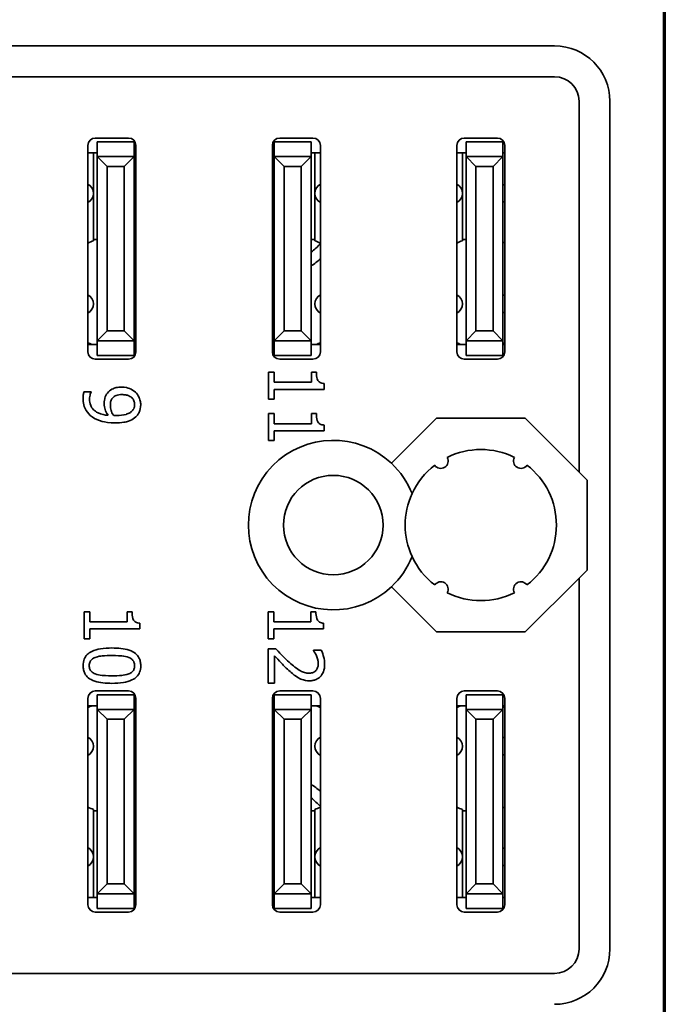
# Model space of a CAD drawing. Header units: millimetres. Extents: x 32 to 170, y 14 to 283.
# Tile 3 of 6: x 55 to 72, y 31 to 58. Entities that reach past the tile are written whole.
import ezdxf

# ---------------------------------------------------------------- set-up
doc = ezdxf.new("R2010")
doc.units = ezdxf.units.MM
doc.layers.add('Visible (ISO)', color=7, linetype='Continuous', lineweight=35)

msp = doc.modelspace()

# ---------------------------------------------------------------- linework, layer by layer
at = {"layer": 'Visible (ISO)'}
for p, q in [((72.473, 26.63), (72.473, 60.955)), ((72.423, 60.743), (72.423, 26.843)), ((35.473, 56.793), (69.473, 56.793)), ((35.473, 55.956), (69.473, 55.956)), ((70.136, 55.293), (70.136, 45.231)), ((70.973, 55.293), (70.973, 32.293)), ((57.023, 54.293), (57.923, 54.293)), ((62.023, 54.293), (62.923, 54.293)), ((67.023, 54.293), (67.923, 54.293)), ((56.823, 48.493), (56.823, 54.093)), ((57.073, 54.192), (58.073, 54.192)), ((57.073, 53.993), (57.073, 54.192)), ((57.073, 53.993), (57.073, 53.793)), ((58.073, 54.192), (58.073, 53.993)), ((58.073, 53.793), (58.073, 53.993)), ((58.123, 54.093), (58.123, 48.493)), ((61.823, 48.493), (61.823, 54.093)), ((61.873, 54.192), (62.873, 54.192)), ((61.873, 53.993), (61.873, 54.192)), ((61.873, 53.993), (61.873, 53.793)), ((62.873, 54.192), (62.873, 53.993)), ((62.873, 53.793), (62.873, 53.993)), ((63.123, 54.093), (63.123, 48.493)), ((66.823, 48.493), (66.823, 54.093)), ((67.073, 54.192), (68.073, 54.192)), ((67.073, 53.993), (67.073, 54.192)), ((67.073, 53.993), (67.073, 53.793)), ((68.073, 54.192), (68.073, 53.993)), ((68.073, 53.793), (68.073, 53.993)), ((68.123, 54.093), (68.123, 48.493)), ((57.073, 53.893), (56.823, 53.893)), ((56.973, 53.893), (56.973, 52.793)), ((57.073, 53.793), (57.073, 48.793)), ((58.073, 53.793), (57.073, 53.793)), ((57.073, 53.793), (57.341, 53.525)), ((57.805, 53.525), (58.073, 53.793)), ((58.123, 53.893), (58.073, 53.893)), ((58.073, 48.793), (58.073, 53.793)), ((61.873, 53.893), (61.823, 53.893)), ((61.873, 53.793), (61.873, 48.793)), ((62.873, 53.793), (61.873, 53.793)), ((61.873, 53.793), (62.141, 53.525)), ((62.605, 53.525), (62.873, 53.793)), ((63.123, 53.893), (62.873, 53.893)), ((62.873, 48.793), (62.873, 53.793)), ((62.973, 52.793), (62.973, 53.893)), ((67.073, 53.893), (66.823, 53.893)), ((66.973, 53.893), (66.973, 52.793)), ((67.073, 53.793), (67.073, 48.793)), ((68.073, 53.793), (67.073, 53.793)), ((67.073, 53.793), (67.341, 53.525)), ((67.805, 53.525), (68.073, 53.793)), ((68.123, 53.893), (68.073, 53.893)), ((68.073, 48.793), (68.073, 53.793)), ((57.341, 49.061), (57.341, 53.525)), ((57.341, 53.525), (57.805, 53.525)), ((57.805, 53.525), (57.805, 49.061)), ((62.141, 49.061), (62.141, 53.525)), ((62.141, 53.525), (62.605, 53.525)), ((62.605, 53.525), (62.605, 49.061)), ((67.341, 49.061), (67.341, 53.525)), ((67.341, 53.525), (67.805, 53.525)), ((67.805, 53.525), (67.805, 49.061)), ((56.973, 52.793), (56.973, 51.507)), ((62.973, 51.507), (62.973, 52.793)), ((66.973, 52.793), (66.973, 51.507)), ((57.073, 51.543), (56.973, 51.543)), ((62.973, 51.543), (62.873, 51.543)), ((67.073, 51.543), (66.973, 51.543)), ((57.341, 49.061), (57.073, 48.793)), ((57.805, 49.061), (57.341, 49.061)), ((58.073, 48.793), (57.805, 49.061)), ((62.141, 49.061), (61.873, 48.793)), ((62.605, 49.061), (62.141, 49.061)), ((62.873, 48.793), (62.605, 49.061)), ((67.341, 49.061), (67.073, 48.793)), ((67.805, 49.061), (67.341, 49.061)), ((68.073, 48.793), (67.805, 49.061)), ((57.073, 48.693), (56.823, 48.693)), ((57.073, 48.793), (57.073, 48.593)), ((57.073, 48.793), (58.073, 48.793)), ((58.073, 48.593), (58.073, 48.793)), ((58.123, 48.693), (58.073, 48.693)), ((61.873, 48.693), (61.823, 48.693)), ((61.873, 48.793), (61.873, 48.593)), ((61.873, 48.793), (62.873, 48.793)), ((62.873, 48.593), (62.873, 48.793)), ((63.123, 48.693), (62.873, 48.693)), ((67.073, 48.693), (66.823, 48.693)), ((67.073, 48.793), (67.073, 48.593)), ((67.073, 48.793), (68.073, 48.793)), ((68.073, 48.593), (68.073, 48.793)), ((68.123, 48.693), (68.073, 48.693)), ((57.073, 48.394), (57.073, 48.593)), ((58.073, 48.394), (57.073, 48.394)), ((58.073, 48.593), (58.073, 48.394)), ((61.873, 48.394), (61.873, 48.593)), ((62.873, 48.394), (61.873, 48.394)), ((62.873, 48.593), (62.873, 48.394)), ((67.073, 48.394), (67.073, 48.593)), ((68.073, 48.394), (67.073, 48.394)), ((68.073, 48.593), (68.073, 48.394)), ((57.923, 48.293), (57.023, 48.293)), ((62.923, 48.293), (62.023, 48.293)), ((67.923, 48.293), (67.023, 48.293)), ((61.874, 47.941), (61.721, 47.941)), ((61.721, 47.941), (61.721, 47.209)), ((61.874, 47.669), (61.874, 47.941)), ((63.017, 47.941), (62.879, 47.941)), ((62.879, 47.941), (62.879, 47.669)), ((62.879, 47.669), (61.874, 47.669)), ((63.226, 47.476), (63.226, 47.631)), ((56.907, 47.408), (56.714, 47.408)), ((56.907, 47.398), (56.907, 47.408)), ((61.874, 47.209), (61.874, 47.476)), ((61.874, 47.476), (63.226, 47.476)), ((61.721, 47.209), (61.874, 47.209)), ((61.874, 46.816), (61.721, 46.816)), ((61.721, 46.816), (61.721, 46.084)), ((61.874, 46.543), (61.874, 46.816)), ((63.017, 46.816), (62.879, 46.816)), ((62.879, 46.816), (62.879, 46.543)), ((62.879, 46.543), (61.874, 46.543)), ((63.226, 46.35), (63.226, 46.506)), ((65.048, 45.469), (66.272, 46.693)), ((66.272, 46.693), (68.674, 46.693)), ((68.674, 46.693), (70.136, 45.231)), ((61.874, 46.084), (61.874, 46.35)), ((61.874, 46.35), (63.226, 46.35)), ((61.721, 46.084), (61.874, 46.084)), ((70.136, 45.231), (70.354, 45.013)), ((70.354, 45.013), (70.354, 42.573)), ((70.354, 42.573), (70.136, 42.354)), ((70.136, 42.354), (68.674, 40.893)), ((70.136, 42.354), (70.136, 32.293)), ((66.272, 40.893), (65.048, 42.117)), ((56.877, 41.441), (56.724, 41.441)), ((56.724, 41.441), (56.724, 40.709)), ((56.877, 41.169), (56.877, 41.441)), ((58.02, 41.441), (57.882, 41.441)), ((57.882, 41.441), (57.882, 41.169)), ((61.861, 41.441), (61.707, 41.441)), ((61.707, 41.441), (61.707, 40.709)), ((61.861, 41.169), (61.861, 41.441)), ((63.003, 41.441), (62.866, 41.441)), ((62.866, 41.441), (62.866, 41.169)), ((57.882, 41.169), (56.877, 41.169)), ((62.866, 41.169), (61.861, 41.169)), ((56.877, 40.709), (56.877, 40.976)), ((56.877, 40.976), (58.229, 40.976)), ((58.229, 40.976), (58.229, 41.131)), ((61.861, 40.709), (61.861, 40.976)), ((61.861, 40.976), (63.212, 40.976)), ((63.212, 40.976), (63.212, 41.131)), ((68.674, 40.893), (66.272, 40.893)), ((56.724, 40.709), (56.877, 40.709)), ((61.707, 40.709), (61.861, 40.709)), ((61.92, 40.433), (61.707, 40.433)), ((61.707, 40.433), (61.707, 39.508)), ((63.149, 40.402), (62.935, 40.402)), ((62.935, 40.402), (62.935, 40.391)), ((61.881, 39.508), (61.881, 40.245)), ((57.023, 39.293), (57.923, 39.293)), ((61.707, 39.508), (61.881, 39.508)), ((62.023, 39.293), (62.923, 39.293)), ((67.023, 39.293), (67.923, 39.293)), ((56.823, 33.493), (56.823, 39.093)), ((57.073, 39.192), (58.073, 39.192)), ((57.073, 38.993), (57.073, 39.192)), ((58.073, 39.192), (58.073, 38.993)), ((58.123, 39.093), (58.123, 33.493)), ((61.823, 33.493), (61.823, 39.093)), ((61.873, 39.192), (62.873, 39.192)), ((61.873, 38.993), (61.873, 39.192)), ((62.873, 39.192), (62.873, 38.993)), ((63.123, 39.093), (63.123, 33.493)), ((66.823, 33.493), (66.823, 39.093)), ((67.073, 39.192), (68.073, 39.192)), ((67.073, 38.993), (67.073, 39.192)), ((68.073, 39.192), (68.073, 38.993)), ((68.123, 39.093), (68.123, 33.493)), ((57.073, 38.893), (56.823, 38.893)), ((57.073, 38.993), (57.073, 38.793)), ((57.073, 38.793), (57.073, 33.793)), ((57.073, 38.793), (57.341, 38.525)), ((58.073, 38.793), (57.073, 38.793)), ((57.805, 38.525), (58.073, 38.793)), ((58.073, 38.793), (58.073, 38.993)), ((58.123, 38.893), (58.073, 38.893)), ((58.073, 33.793), (58.073, 38.793)), ((61.873, 38.893), (61.823, 38.893)), ((61.873, 38.993), (61.873, 38.793)), ((61.873, 38.793), (61.873, 33.793)), ((61.873, 38.793), (62.141, 38.525)), ((62.873, 38.793), (61.873, 38.793)), ((62.605, 38.525), (62.873, 38.793)), ((62.873, 38.793), (62.873, 38.993)), ((63.123, 38.893), (62.873, 38.893)), ((62.873, 33.793), (62.873, 38.793)), ((67.073, 38.893), (66.823, 38.893)), ((67.073, 38.993), (67.073, 38.793)), ((67.073, 38.793), (67.073, 33.793)), ((67.073, 38.793), (67.341, 38.525)), ((68.073, 38.793), (67.073, 38.793)), ((67.805, 38.525), (68.073, 38.793)), ((68.073, 38.793), (68.073, 38.993)), ((68.123, 38.893), (68.073, 38.893)), ((68.073, 33.793), (68.073, 38.793)), ((57.341, 34.061), (57.341, 38.525)), ((57.341, 38.525), (57.805, 38.525)), ((57.805, 38.525), (57.805, 34.061)), ((62.141, 34.061), (62.141, 38.525)), ((62.141, 38.525), (62.605, 38.525)), ((62.605, 38.525), (62.605, 34.061)), ((67.341, 34.061), (67.341, 38.525)), ((67.341, 38.525), (67.805, 38.525)), ((67.805, 38.525), (67.805, 34.061)), ((56.973, 36.079), (56.973, 34.793)), ((62.973, 36.079), (62.973, 34.793)), ((66.973, 36.079), (66.973, 34.793)), ((56.973, 36.043), (57.073, 36.043)), ((62.873, 36.043), (62.973, 36.043)), ((66.973, 36.043), (67.073, 36.043)), ((56.973, 34.793), (56.973, 33.693)), ((62.973, 34.793), (62.973, 33.693)), ((66.973, 34.793), (66.973, 33.693)), ((57.341, 34.061), (57.073, 33.793)), ((57.805, 34.061), (57.341, 34.061)), ((58.073, 33.793), (57.805, 34.061)), ((62.141, 34.061), (61.873, 33.793)), ((62.605, 34.061), (62.141, 34.061)), ((62.873, 33.793), (62.605, 34.061)), ((67.341, 34.061), (67.073, 33.793)), ((67.805, 34.061), (67.341, 34.061)), ((68.073, 33.793), (67.805, 34.061)), ((57.073, 33.693), (56.823, 33.693)), ((57.073, 33.793), (57.073, 33.593)), ((57.073, 33.793), (58.073, 33.793)), ((58.073, 33.593), (58.073, 33.793)), ((58.123, 33.693), (58.073, 33.693)), ((61.873, 33.693), (61.823, 33.693)), ((61.873, 33.793), (61.873, 33.593)), ((61.873, 33.793), (62.873, 33.793)), ((62.873, 33.593), (62.873, 33.793)), ((63.123, 33.693), (62.873, 33.693)), ((67.073, 33.693), (66.823, 33.693)), ((67.073, 33.793), (67.073, 33.593)), ((67.073, 33.793), (68.073, 33.793)), ((68.073, 33.593), (68.073, 33.793)), ((68.123, 33.693), (68.073, 33.693)), ((57.073, 33.394), (57.073, 33.593)), ((58.073, 33.394), (57.073, 33.394)), ((58.073, 33.593), (58.073, 33.394)), ((61.873, 33.394), (61.873, 33.593)), ((62.873, 33.394), (61.873, 33.394)), ((62.873, 33.593), (62.873, 33.394)), ((67.073, 33.394), (67.073, 33.593)), ((68.073, 33.394), (67.073, 33.394)), ((68.073, 33.593), (68.073, 33.394)), ((57.923, 33.293), (57.023, 33.293)), ((62.923, 33.293), (62.023, 33.293)), ((67.923, 33.293), (67.023, 33.293)), ((69.473, 31.63), (35.473, 31.63))]:
    msp.add_line(p, q, dxfattribs=at)
msp.add_circle((63.473, 43.793), 1.35, dxfattribs=at)
for centre, radius, start, end in [((69.473, 55.293), 1.5, 0, 90), ((69.473, 55.293), 0.663, 0, 90), ((57.023, 54.093), 0.2, 90, 180), ((57.923, 54.093), 0.2, 0, 90), ((62.023, 54.093), 0.2, 90, 180), ((62.923, 54.093), 0.2, 0, 90), ((67.023, 54.093), 0.2, 90, 180), ((67.923, 54.093), 0.2, 0, 90), ((56.69, 52.793), 0.283, 298.0725, 61.9275), ((58.257, 52.793), 0.283, 118.0725, 130.3202), ((61.69, 52.793), 0.283, 49.6798, 61.9275), ((63.257, 52.793), 0.283, 118.0725, 241.9275), ((66.69, 52.793), 0.283, 298.0725, 61.9275), ((68.257, 52.793), 0.283, 118.0725, 130.3202), ((58.257, 52.793), 0.283, 229.6798, 241.9275), ((61.69, 52.793), 0.283, 298.0725, 310.3202), ((68.257, 52.793), 0.283, 229.6798, 241.9275), ((57.473, 50.093), 1.5, 109.4712, 115.6793), ((57.473, 50.093), 1.5, 64.3207, 66.4218), ((62.473, 50.093), 1.5, 113.5782, 115.6793), ((61.173, 53.293), 2.7, 309.0227, 316.2382), ((62.473, 50.093), 1.5, 64.3207, 70.5288), ((67.473, 50.093), 1.5, 109.4712, 115.6793), ((67.473, 50.093), 1.5, 64.3207, 66.4218), ((61.173, 53.293), 3, 304.518, 310.5415), ((61.173, 53.293), 2.7, 283.9302, 285.0261), ((61.173, 53.293), 3, 282.5133, 283.4933), ((56.69, 49.793), 0.283, 298.0725, 61.9275), ((58.257, 49.793), 0.283, 118.0725, 130.3202), ((61.69, 49.793), 0.283, 49.6798, 61.9275), ((63.257, 49.793), 0.283, 118.0725, 241.9275), ((66.69, 49.793), 0.283, 298.0725, 61.9275), ((68.257, 49.793), 0.283, 118.0725, 130.3202), ((58.257, 49.793), 0.283, 229.6798, 241.9275), ((61.69, 49.793), 0.283, 298.0725, 310.3202), ((68.257, 49.793), 0.283, 229.6798, 241.9275), ((57.473, 50.093), 1.5, 244.3207, 248.9605), ((57.473, 50.093), 1.5, 293.5782, 295.6793), ((62.473, 50.093), 1.5, 244.3207, 246.4218), ((62.473, 50.093), 1.5, 291.0395, 295.6793), ((67.473, 50.093), 1.5, 244.3207, 248.9605), ((67.473, 50.093), 1.5, 293.5782, 295.6793), ((57.023, 48.493), 0.2, 180, 270), ((57.923, 48.493), 0.2, 270, 0), ((62.023, 48.493), 0.2, 180, 270), ((62.923, 48.493), 0.2, 270, 0), ((67.023, 48.493), 0.2, 180, 270), ((67.923, 48.493), 0.2, 270, 0), ((63.473, 43.793), 2.3, 46.7833, 313.2167), ((67.473, 43.793), 2.05, 63.5921, 116.4079), ((63.473, 43.793), 2.3, 21.7718, 46.7833), ((67.473, 43.793), 2.05, 127.5921, 155.4086), ((66.387, 45.531), 0.2, 214.796, 29.204), ((68.56, 45.531), 0.2, 150.796, 325.204), ((67.473, 43.793), 2.05, 307.5921, 52.4079), ((67.473, 43.793), 2.05, 155.4086, 204.5914), ((63.473, 43.793), 2.3, 313.2167, 338.2282), ((67.473, 43.793), 2.05, 204.5914, 232.4079), ((66.387, 42.054), 0.2, 330.796, 145.204), ((68.56, 42.054), 0.2, 34.796, 209.204), ((67.473, 43.793), 2.05, 243.5921, 296.4079), ((57.023, 39.093), 0.2, 90, 180), ((57.923, 39.093), 0.2, 0, 90), ((62.023, 39.093), 0.2, 90, 180), ((62.923, 39.093), 0.2, 0, 90), ((67.023, 39.093), 0.2, 90, 180), ((67.923, 39.093), 0.2, 0, 90), ((57.473, 37.493), 1.5, 111.0395, 115.6793), ((57.473, 37.493), 1.5, 64.3207, 66.4218), ((62.473, 37.493), 1.5, 113.5782, 115.6793), ((62.473, 37.493), 1.5, 64.3207, 68.9605), ((67.473, 37.493), 1.5, 111.0395, 115.6793), ((67.473, 37.493), 1.5, 64.3207, 66.4218), ((56.69, 37.793), 0.283, 298.0725, 61.9275), ((58.257, 37.793), 0.283, 118.0725, 130.3202), ((61.69, 37.793), 0.283, 49.6798, 61.9275), ((63.257, 37.793), 0.283, 118.0725, 241.9275), ((66.69, 37.793), 0.283, 298.0725, 61.9275), ((68.257, 37.793), 0.283, 118.0725, 130.3202), ((58.257, 37.793), 0.283, 229.6798, 241.9275), ((61.69, 37.793), 0.283, 298.0725, 310.3202), ((68.257, 37.793), 0.283, 229.6798, 241.9275), ((61.173, 34.293), 3, 76.5067, 77.4867), ((61.173, 34.293), 2.7, 74.9739, 76.0698), ((61.173, 34.293), 3, 49.4585, 55.482), ((61.173, 34.293), 2.7, 43.7618, 50.9773), ((57.473, 37.493), 1.5, 244.3207, 250.5288), ((57.473, 37.493), 1.5, 293.5782, 295.6793), ((62.473, 37.493), 1.5, 244.3207, 246.4218), ((62.473, 37.493), 1.5, 289.4712, 295.6793), ((67.473, 37.493), 1.5, 244.3207, 250.5288), ((67.473, 37.493), 1.5, 293.5782, 295.6793), ((56.69, 34.793), 0.283, 298.0725, 61.9275), ((58.257, 34.793), 0.283, 118.0725, 130.3202), ((61.69, 34.793), 0.283, 49.6798, 61.9275), ((63.257, 34.793), 0.283, 118.0725, 241.9275), ((66.69, 34.793), 0.283, 298.0725, 61.9275), ((68.257, 34.793), 0.283, 118.0725, 130.3202), ((58.257, 34.793), 0.283, 229.6798, 241.9275), ((61.69, 34.793), 0.283, 298.0725, 310.3202), ((68.257, 34.793), 0.283, 229.6798, 241.9275), ((57.023, 33.493), 0.2, 180, 270), ((57.923, 33.493), 0.2, 270, 0), ((62.023, 33.493), 0.2, 180, 270), ((62.923, 33.493), 0.2, 270, 0), ((67.023, 33.493), 0.2, 180, 270), ((67.923, 33.493), 0.2, 270, 0), ((69.473, 32.293), 0.663, 270, 0), ((69.473, 32.293), 1.5, 270, 0)]:
    msp.add_arc(centre, radius, start, end, dxfattribs=at)
for points, knots in [([(63.226, 47.631), (63.205, 47.633), (63.185, 47.636), (63.148, 47.646), (63.132, 47.652), (63.1, 47.67), (63.085, 47.682), (63.066, 47.705), (63.052, 47.723), (63.022, 47.811), (63.017, 47.877), (63.017, 47.941)], [-0.09896045, -0.09896045, -0.09896045, -0.09896045, -0.0750712, -0.0750712, -0.05445171, -0.05445171, -0.03210432, -0.03210432, -0.01922608, -0.01922608, 0, 0, 0, 0]), ([(56.714, 47.408), (56.706, 47.38), (56.7, 47.352), (56.697, 47.315), (56.693, 47.279), (56.693, 47.237)], [-0.05508981, -0.05508981, -0.05508981, -0.05508981, -0.01261077, -0.01261077, 0, 0, 0, 0]), ([(56.867, 47.211), (56.867, 47.264), (56.877, 47.31), (56.892, 47.364), (56.899, 47.383), (56.907, 47.398)], [-0.01425459, -0.01425459, -0.01425459, -0.01425459, -0.00505386, -0.00505386, 0, 0, 0, 0]), ([(57.352, 47.375), (57.321, 47.333), (57.295, 47.287), (57.276, 47.217), (57.264, 47.166), (57.264, 47.085)], [-0.0844881, -0.0844881, -0.0844881, -0.0844881, -0.02424849, -0.02424849, 0, 0, 0, 0]), ([(57.735, 47.538), (57.686, 47.538), (57.636, 47.533), (57.557, 47.515), (57.515, 47.502), (57.424, 47.451), (57.385, 47.417), (57.352, 47.375)], [-0.05468864, -0.05468864, -0.05468864, -0.05468864, -0.03133338, -0.03133338, -0.01587612, -0.01587612, 0, 0, 0, 0]), ([(57.482, 47.231), (57.497, 47.249), (57.512, 47.264), (57.553, 47.294), (57.574, 47.304), (57.633, 47.327), (57.688, 47.333), (57.744, 47.333)], [-0.02568333, -0.02568333, -0.02568333, -0.02568333, -0.02165408, -0.02165408, -0.01660186, -0.01660186, 0, 0, 0, 0]), ([(58.112, 47.397), (58.064, 47.442), (58.008, 47.476), (57.91, 47.514), (57.84, 47.538), (57.735, 47.538)], [-0.0837057, -0.0837057, -0.0837057, -0.0837057, -0.03139093, -0.03139093, 0, 0, 0, 0]), ([(57.744, 47.333), (57.778, 47.333), (57.814, 47.331), (57.878, 47.32), (57.907, 47.312), (57.975, 47.282), (58.001, 47.261), (58.041, 47.22), (58.058, 47.195), (58.083, 47.133), (58.089, 47.098), (58.089, 47.062)], [-0.03971661, -0.03971661, -0.03971661, -0.03971661, -0.03338678, -0.03338678, -0.02792601, -0.02792601, -0.01995236, -0.01995236, -0.01074974, -0.01074974, 0, 0, 0, 0]), ([(58.253, 47.061), (58.253, 47.096), (58.249, 47.131), (58.231, 47.207), (58.217, 47.243), (58.182, 47.317), (58.151, 47.36), (58.112, 47.397)], [-0.0318597, -0.0318597, -0.0318597, -0.0318597, -0.02471695, -0.02471695, -0.01611124, -0.01611124, 0, 0, 0, 0]), ([(56.693, 47.237), (56.693, 47.175), (56.699, 47.112), (56.727, 46.998), (56.746, 46.95), (56.815, 46.835), (56.869, 46.778), (56.933, 46.73)], [-0.05900093, -0.05900093, -0.05900093, -0.05900093, -0.04039735, -0.04039735, -0.02386104, -0.02386104, 0, 0, 0, 0]), ([(57.368, 46.773), (57.278, 46.779), (57.184, 46.796), (57.039, 46.864), (57, 46.897), (56.942, 46.955), (56.916, 46.994), (56.876, 47.094), (56.867, 47.152), (56.867, 47.211)], [-0.05546718, -0.05546718, -0.05546718, -0.05546718, -0.04217287, -0.04217287, -0.03208773, -0.03208773, -0.01759897, -0.01759897, 0, 0, 0, 0]), ([(57.264, 47.085), (57.264, 47.031), (57.271, 46.977), (57.301, 46.89), (57.323, 46.839), (57.368, 46.773)], [-0.0582938, -0.0582938, -0.0582938, -0.0582938, -0.02412004, -0.02412004, 0, 0, 0, 0]), ([(57.43, 47.04), (57.43, 47.089), (57.436, 47.131), (57.452, 47.186), (57.465, 47.21), (57.482, 47.231)], [-0.01706521, -0.01706521, -0.01706521, -0.01706521, -0.00829587, -0.00829587, 0, 0, 0, 0]), ([(57.513, 46.772), (57.48, 46.82), (57.463, 46.869), (57.439, 46.947), (57.43, 46.994), (57.43, 47.04)], [-0.02444012, -0.02444012, -0.02444012, -0.02444012, -0.01404294, -0.01404294, 0, 0, 0, 0]), ([(58.089, 47.062), (58.089, 47.043), (58.087, 47.023), (58.08, 46.99), (58.075, 46.97), (58.051, 46.922), (58.028, 46.896), (58.004, 46.874)], [-0.0248503, -0.0248503, -0.0248503, -0.0248503, -0.01627571, -0.01627571, -0.00981935, -0.00981935, 0, 0, 0, 0]), ([(58.118, 46.728), (58.14, 46.748), (58.159, 46.771), (58.193, 46.82), (58.207, 46.846), (58.234, 46.911), (58.253, 46.972), (58.253, 47.061)], [-0.06654917, -0.06654917, -0.06654917, -0.06654917, -0.04667155, -0.04667155, -0.0267443, -0.0267443, 0, 0, 0, 0]), ([(57.608, 46.768), (57.579, 46.768), (57.565, 46.769), (57.54, 46.77), (57.525, 46.771), (57.513, 46.772)], [-0.007495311, -0.007495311, -0.007495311, -0.007495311, -0.003636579, -0.003636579, 0, 0, 0, 0]), ([(58.004, 46.874), (57.985, 46.856), (57.963, 46.842), (57.904, 46.811), (57.869, 46.8), (57.783, 46.775), (57.694, 46.768), (57.608, 46.768)], [-0.03394003, -0.03394003, -0.03394003, -0.03394003, -0.03086508, -0.03086508, -0.02599996, -0.02599996, 0, 0, 0, 0]), ([(63.226, 46.506), (63.205, 46.507), (63.185, 46.51), (63.148, 46.52), (63.132, 46.526), (63.1, 46.544), (63.085, 46.556), (63.066, 46.579), (63.052, 46.598), (63.022, 46.686), (63.017, 46.751), (63.017, 46.816)], [-0.09896045, -0.09896045, -0.09896045, -0.09896045, -0.0750712, -0.0750712, -0.05445171, -0.05445171, -0.03210432, -0.03210432, -0.01922608, -0.01922608, 0, 0, 0, 0]), ([(56.933, 46.73), (57.015, 46.67), (57.112, 46.632), (57.285, 46.588), (57.402, 46.565), (57.563, 46.565)], [-0.1117144, -0.1117144, -0.1117144, -0.1117144, -0.0482665, -0.0482665, 0, 0, 0, 0]), ([(57.563, 46.565), (57.639, 46.565), (57.719, 46.57), (57.832, 46.589), (57.899, 46.602), (58.025, 46.657), (58.075, 46.688), (58.118, 46.728)], [-0.08882888, -0.08882888, -0.08882888, -0.08882888, -0.0412007, -0.0412007, -0.01768648, -0.01768648, 0, 0, 0, 0]), ([(58.229, 41.131), (58.208, 41.133), (58.188, 41.136), (58.151, 41.146), (58.135, 41.152), (58.103, 41.17), (58.088, 41.182), (58.069, 41.205), (58.055, 41.223), (58.025, 41.311), (58.02, 41.377), (58.02, 41.441)], [-0.09896045, -0.09896045, -0.09896045, -0.09896045, -0.0750712, -0.0750712, -0.05445171, -0.05445171, -0.03210432, -0.03210432, -0.01922608, -0.01922608, 0, 0, 0, 0]), ([(63.212, 41.131), (63.192, 41.133), (63.171, 41.136), (63.135, 41.146), (63.118, 41.152), (63.086, 41.17), (63.072, 41.182), (63.052, 41.205), (63.039, 41.223), (63.009, 41.311), (63.003, 41.377), (63.003, 41.441)], [-0.09896045, -0.09896045, -0.09896045, -0.09896045, -0.0750712, -0.0750712, -0.05445171, -0.05445171, -0.03210432, -0.03210432, -0.01922608, -0.01922608, 0, 0, 0, 0]), ([(57.473, 40.459), (57.37, 40.459), (57.262, 40.453), (57.083, 40.423), (57.002, 40.402), (56.876, 40.341), (56.835, 40.311), (56.769, 40.244), (56.742, 40.204), (56.701, 40.102), (56.692, 40.04), (56.692, 39.979)], [-0.0876806, -0.0876806, -0.0876806, -0.0876806, -0.06458881, -0.06458881, -0.04669586, -0.04669586, -0.03311964, -0.03311964, -0.01843432, -0.01843432, 0, 0, 0, 0]), ([(58.254, 39.979), (58.254, 40.018), (58.251, 40.056), (58.235, 40.129), (58.223, 40.162), (58.184, 40.237), (58.153, 40.275), (58.07, 40.344), (58.014, 40.375), (57.803, 40.445), (57.636, 40.459), (57.473, 40.459)], [-0.1354645, -0.1354645, -0.1354645, -0.1354645, -0.1169855, -0.1169855, -0.1001059, -0.1001059, -0.0763369, -0.0763369, -0.0490762, -0.0490762, 0, 0, 0, 0]), ([(62.281, 40.071), (62.219, 40.127), (62.159, 40.185), (62.065, 40.281), (62.004, 40.345), (61.92, 40.433)], [-0.09667815, -0.09667815, -0.09667815, -0.09667815, -0.0365721, -0.0365721, 0, 0, 0, 0]), ([(62.935, 40.391), (62.949, 40.371), (62.964, 40.347), (62.983, 40.317), (63.001, 40.287), (63.018, 40.245)], [-0.03953048, -0.03953048, -0.03953048, -0.03953048, -0.01358687, -0.01358687, 0, 0, 0, 0]), ([(63.239, 40.018), (63.239, 40.089), (63.228, 40.16), (63.201, 40.258), (63.179, 40.341), (63.149, 40.402)], [-0.06810404, -0.06810404, -0.06810404, -0.06810404, -0.020358, -0.020358, 0, 0, 0, 0]), ([(56.859, 39.979), (56.859, 39.998), (56.86, 40.018), (56.867, 40.054), (56.872, 40.07), (56.886, 40.098), (56.898, 40.123), (56.953, 40.173), (56.986, 40.191), (57.02, 40.204)], [-0.05256688, -0.05256688, -0.05256688, -0.05256688, -0.03662698, -0.03662698, -0.02230981, -0.02230981, -0.01105421, -0.01105421, 0, 0, 0, 0]), ([(57.02, 40.204), (57.099, 40.234), (57.175, 40.242), (57.292, 40.253), (57.389, 40.255), (57.473, 40.255)], [-0.03503338, -0.03503338, -0.03503338, -0.03503338, -0.02504595, -0.02504595, 0, 0, 0, 0]), ([(57.473, 40.255), (57.621, 40.255), (57.709, 40.247), (57.804, 40.237), (57.872, 40.225), (57.93, 40.202)], [-0.02866269, -0.02866269, -0.02866269, -0.02866269, -0.01870402, -0.01870402, 0, 0, 0, 0]), ([(57.93, 40.202), (57.949, 40.195), (57.968, 40.185), (58.001, 40.164), (58.016, 40.153), (58.051, 40.116), (58.064, 40.094), (58.083, 40.045), (58.088, 40.012), (58.088, 39.979)], [-0.02331138, -0.02331138, -0.02331138, -0.02331138, -0.01938318, -0.01938318, -0.01584709, -0.01584709, -0.00984878, -0.00984878, 0, 0, 0, 0]), ([(61.881, 40.245), (61.934, 40.188), (62.003, 40.115), (62.106, 40.008), (62.168, 39.942), (62.27, 39.849)], [-0.08639488, -0.08639488, -0.08639488, -0.08639488, -0.04153376, -0.04153376, 0, 0, 0, 0]), ([(62.816, 39.775), (62.776, 39.775), (62.736, 39.78), (62.657, 39.801), (62.619, 39.817), (62.491, 39.888), (62.378, 39.983), (62.281, 40.071)], [-0.07036657, -0.07036657, -0.07036657, -0.07036657, -0.05516905, -0.05516905, -0.0394338, -0.0394338, 0, 0, 0, 0]), ([(63.018, 40.245), (63.032, 40.211), (63.043, 40.176), (63.056, 40.123), (63.065, 40.083), (63.065, 40.032)], [-0.04650879, -0.04650879, -0.04650879, -0.04650879, -0.01528651, -0.01528651, 0, 0, 0, 0]), ([(56.692, 39.979), (56.692, 39.941), (56.696, 39.902), (56.711, 39.831), (56.723, 39.798), (56.762, 39.723), (56.793, 39.685), (56.875, 39.616), (56.932, 39.585), (57.143, 39.514), (57.31, 39.5), (57.474, 39.5)], [-0.1345768, -0.1345768, -0.1345768, -0.1345768, -0.1165051, -0.1165051, -0.0999618, -0.0999618, -0.0763782, -0.0763782, -0.0491231, -0.0491231, 0, 0, 0, 0]), ([(57.017, 39.758), (56.997, 39.765), (56.979, 39.774), (56.945, 39.795), (56.93, 39.806), (56.895, 39.842), (56.883, 39.864), (56.863, 39.914), (56.859, 39.946), (56.859, 39.979)], [-0.02362363, -0.02362363, -0.02362363, -0.02362363, -0.01956021, -0.01956021, -0.01589708, -0.01589708, -0.00975175, -0.00975175, 0, 0, 0, 0]), ([(57.474, 39.5), (57.576, 39.5), (57.683, 39.506), (57.863, 39.536), (57.944, 39.558), (58.073, 39.62), (58.114, 39.651), (58.178, 39.716), (58.204, 39.756), (58.245, 39.857), (58.254, 39.918), (58.254, 39.979)], [-0.08220687, -0.08220687, -0.08220687, -0.08220687, -0.06166883, -0.06166883, -0.04565469, -0.04565469, -0.03288186, -0.03288186, -0.01822598, -0.01822598, 0, 0, 0, 0]), ([(58.088, 39.979), (58.088, 39.96), (58.086, 39.942), (58.08, 39.908), (58.075, 39.892), (58.062, 39.862), (58.05, 39.839), (57.998, 39.79), (57.966, 39.772), (57.932, 39.759)], [-0.04525447, -0.04525447, -0.04525447, -0.04525447, -0.03270234, -0.03270234, -0.02138389, -0.02138389, -0.01083819, -0.01083819, 0, 0, 0, 0]), ([(62.27, 39.849), (62.311, 39.81), (62.353, 39.773), (62.415, 39.722), (62.463, 39.684), (62.527, 39.648)], [-0.07282183, -0.07282183, -0.07282183, -0.07282183, -0.02191725, -0.02191725, 0, 0, 0, 0]), ([(63.004, 39.849), (62.994, 39.837), (62.983, 39.826), (62.956, 39.808), (62.942, 39.8), (62.908, 39.786), (62.873, 39.775), (62.816, 39.775)], [-0.04394396, -0.04394396, -0.04394396, -0.04394396, -0.03079938, -0.03079938, -0.01702022, -0.01702022, 0, 0, 0, 0]), ([(62.827, 39.57), (62.859, 39.57), (62.891, 39.573), (62.952, 39.584), (62.98, 39.593), (63.051, 39.623), (63.09, 39.65), (63.15, 39.712), (63.181, 39.752), (63.23, 39.876), (63.239, 39.948), (63.239, 40.018)], [-0.09448366, -0.09448366, -0.09448366, -0.09448366, -0.07854395, -0.07854395, -0.0638542, -0.0638542, -0.03998122, -0.03998122, -0.02102332, -0.02102332, 0, 0, 0, 0]), ([(63.065, 40.032), (63.065, 39.984), (63.057, 39.95), (63.039, 39.898), (63.024, 39.872), (63.004, 39.849)], [-0.01643888, -0.01643888, -0.01643888, -0.01643888, -0.00922771, -0.00922771, 0, 0, 0, 0]), ([(57.474, 39.704), (57.331, 39.704), (57.248, 39.712), (57.144, 39.723), (57.075, 39.735), (57.017, 39.758)], [-0.03151639, -0.03151639, -0.03151639, -0.03151639, -0.01868421, -0.01868421, 0, 0, 0, 0]), ([(57.932, 39.759), (57.86, 39.73), (57.779, 39.72), (57.655, 39.707), (57.561, 39.704), (57.474, 39.704)], [-0.03737876, -0.03737876, -0.03737876, -0.03737876, -0.02607528, -0.02607528, 0, 0, 0, 0]), ([(62.527, 39.648), (62.57, 39.623), (62.616, 39.604), (62.69, 39.584), (62.744, 39.57), (62.827, 39.57)], [-0.07101609, -0.07101609, -0.07101609, -0.07101609, -0.02482661, -0.02482661, 0, 0, 0, 0])]:
    msp.add_open_spline(points, degree=3, knots=knots, dxfattribs=at)

doc.saveas('drawing.dxf')
